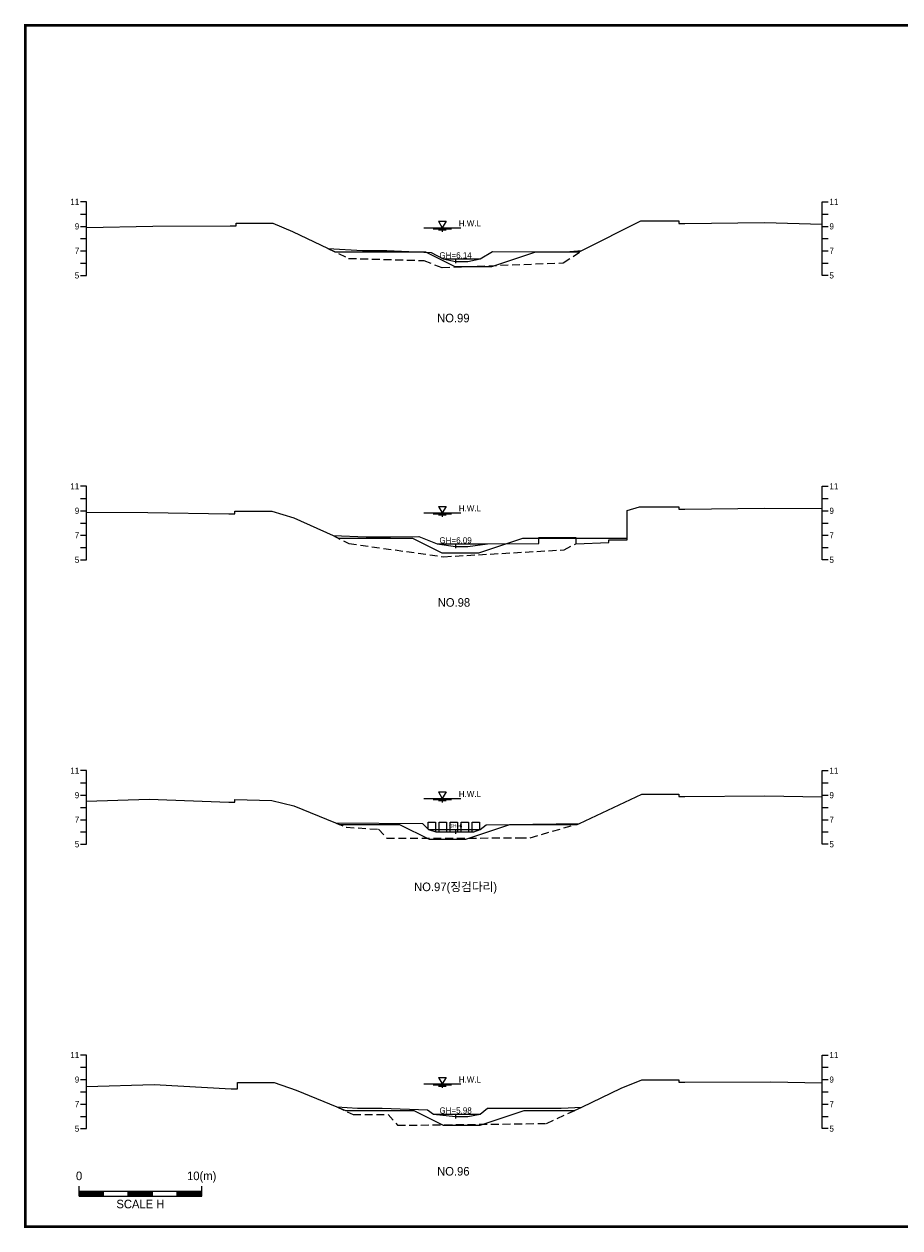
# Model space of a CAD drawing. Header units: metres. Extents: x 14497 to 21228, y -537 to 5153.
# Tile 37 of 40: x 17424 to 18138, y 4144 to 5126. Entities that reach past the tile are written whole.
import ezdxf
from ezdxf.enums import TextEntityAlignment as Align

# ---------------------------------------------------------------- set-up
doc = ezdxf.new("R2010")
doc.units = ezdxf.units.M
doc.linetypes.add('DASHED2', pattern=[9.525, 6.35, -3.175])
for name, color, linetype in [('96년횡단', 160, 'DASHED2'), ('BOX', 6, 'CONTINUOUS'), ('DT2', 7, 'CONTINUOUS'), ('SWL', 7, 'CONTINUOUS'), ('계획', 6, 'CONTINUOUS')]:
    doc.layers.add(name, color=color, linetype=linetype)
for name, color, linetype, lineweight in [('DT1', 3, 'CONTINUOUS', 0), ('GT1', 2, 'CONTINUOUS', 0), ('LT1', 4, 'CONTINUOUS', 0), ('ST1', 7, 'CONTINUOUS', 0)]:
    doc.layers.add(name, color=color, linetype=linetype, lineweight=lineweight)
doc.styles.get("Standard").update_dxf_attribs({"font": 'Gulim.ttf'})

# ---------------------------------------------------------------- blocks, each defined once
blk = doc.blocks.new('SWL')
at = {"layer": 'LT1'}
for p, q in [((-15, 0), (15, 0)), ((-3, 5.2), (3, 5.2)), ((-3, 5.2), (0, 0)), ((3, 5.2), (0, 0)), ((-7.5, -0.9), (7.5, -0.9)), ((-3, -1.8), (3, -1.8)), ((-0.38, -2.7), (0.38, -2.7))]:
    blk.add_line(p, q, dxfattribs=at)

msp = doc.modelspace()

# ---------------------------------------------------------------- linework, layer by layer
at = {"layer": '96년횡단'}
for points in [[(17671.86, 4942.98), (17688.73, 4934.83), (17750.02, 4933.11), (17764.96, 4927.38), (17863.88, 4931.23), (17879.02, 4941.2)], [(17676.02, 4708.7), (17688.9, 4702.28), (17766.3, 4691.49), (17864.48, 4697.12), (17874.02, 4702.1)], [(17678.02, 4474.4), (17686.93, 4470.8), (17713.09, 4469.26), (17719.94, 4461.81), (17827.56, 4462.17), (17836.89, 4462.23), (17877.02, 4474)], [(17679.02, 4242.7), (17692.46, 4236.63), (17721.13, 4236.64), (17728.69, 4227.71), (17850.18, 4229.19), (17879.02, 4242.6)]]:
    msp.add_lwpolyline(points, dxfattribs=at)
at = {"layer": 'BOX', "const_width": 2}
msp.add_lwpolyline([(17425, 4145), (18825, 4145), (18825, 5125), (17425, 5125)], close=True, dxfattribs=at)
at = {"layer": 'DT1'}
for p, q in [((17766.02, 4934.4), (17796.02, 4934.4)), ((17761.02, 4701.9), (17802.02, 4701.9)), ((17754.02, 4469), (17796.02, 4469)), ((17758.02, 4236.8), (17796.02, 4236.8))]:
    msp.add_line(p, q, dxfattribs=at)
for points in [[(17753.57, 4469.45), (17753.57, 4475), (17759.57, 4475), (17759.57, 4467.15)], [(17762.57, 4467), (17762.57, 4475), (17768.57, 4475), (17768.57, 4467)], [(17771.57, 4467), (17771.57, 4475), (17777.57, 4475), (17777.57, 4467)], [(17780.57, 4467), (17780.57, 4475), (17786.57, 4475), (17786.57, 4467)], [(17789.57, 4467), (17789.57, 4475), (17795.57, 4475), (17795.57, 4468.82)]]:
    msp.add_lwpolyline(points, dxfattribs=at)
at = {"layer": 'GT1'}
for points in [[(17475, 4959.95), (17529.02, 4961.2), (17592.02, 4961.5), (17597.02, 4961.5), (17597.02, 4963.5), (17627.02, 4963.5), (17643.02, 4956.9), (17672.02, 4942.9), (17700.02, 4941.4), (17720.02, 4941.4), (17756.02, 4939.7), (17766.02, 4934.4), (17776.02, 4932.4), (17786.02, 4932.4), (17796.02, 4934.4), (17806.02, 4940.6), (17846.02, 4940.2), (17866.02, 4940.2), (17879.02, 4941.2), (17927.02, 4965.4), (17946.02, 4965.4), (17958.02, 4965.4), (17958.02, 4963.4), (17963.02, 4963.4), (18028.02, 4964.1), (18075, 4962.85)], [(17776.02, 4933.9), (17776.02, 4930.9)], [(17776.02, 4933.9), (17776.02, 4930.9)], [(17475, 4727.97), (17525.02, 4727.7), (17591.02, 4726.6), (17596.02, 4726.6), (17596.02, 4728.6), (17626.02, 4728.6), (17644.02, 4723.1), (17676.02, 4708.7), (17703.02, 4707.8), (17723.02, 4707.8), (17746.02, 4708.1), (17761.02, 4701.9), (17776.02, 4699.9), (17786.02, 4699.9), (17802.02, 4701.9), (17844.02, 4702.2), (17844.02, 4707.2), (17874.02, 4707.2), (17874.02, 4702.1), (17901.02, 4703.2), (17901.02, 4705.2), (17916.02, 4705.2), (17916.02, 4707.2), (17916.02, 4729.2), (17926.02, 4732.2), (17946.02, 4732.2), (17958.02, 4732.2), (17958.02, 4730.2), (17963.02, 4730.2), (18028.02, 4731.1), (18075, 4730.83)], [(17776.02, 4701.4), (17776.02, 4698.4)], [(17475, 4492.24), (17526.02, 4493.8), (17591.02, 4491.4), (17596.02, 4491.4), (17596.02, 4493.4), (17626.02, 4492.6), (17644.02, 4488.4), (17678.02, 4474.4), (17749.02, 4474), (17754.02, 4469), (17760.02, 4467), (17776.02, 4467), (17791.02, 4467), (17796.02, 4469), (17801.02, 4472.7), (17877.02, 4474), (17928.02, 4497.8), (17946.02, 4497.8), (17958.02, 4497.8), (17958.02, 4495.8), (17963.02, 4495.8), (18028.02, 4496.4), (18075, 4495.52)], [(17776.02, 4468.5), (17776.02, 4465.5)], [(17776.02, 4468.5), (17776.02, 4465.5)], [(17475, 4259.35), (17530.02, 4261.1), (17593.02, 4257.5), (17598.02, 4257.5), (17598.02, 4262.5), (17628.02, 4262.5), (17646.02, 4256.4), (17679.02, 4242.7), (17696.02, 4241.7), (17716.02, 4241.7), (17753.02, 4240.3), (17758.02, 4236.8), (17776.02, 4234.8), (17786.02, 4234.8), (17796.02, 4236.8), (17802.02, 4241.7), (17842.02, 4241.6), (17862.02, 4241.6), (17879.02, 4242.6), (17911.02, 4258), (17928.02, 4264.8), (17946.02, 4264.8), (17958.02, 4264.8), (17958.02, 4262.8), (17963.02, 4262.8), (18033.02, 4263.1), (18075, 4262.23)], [(17776.02, 4236.3), (17776.02, 4233.3)], [(17776.02, 4236.3), (17776.02, 4233.3)]]:
    msp.add_lwpolyline(points, dxfattribs=at)
at = {"layer": 'ST1'}
for p, q in [((17475, 4981), (17470, 4981)), ((17475, 4921), (17475, 4981)), ((18075, 4921), (18075, 4981)), ((18075, 4981), (18080, 4981)), ((17470, 4971), (17475, 4971)), ((18075, 4971), (18080, 4971)), ((17470, 4961), (17475, 4961)), ((18075, 4961), (18080, 4961)), ((17470, 4951), (17475, 4951)), ((18075, 4951), (18080, 4951)), ((17470, 4941), (17475, 4941)), ((18075, 4941), (18080, 4941)), ((17470, 4931), (17475, 4931)), ((18075, 4931), (18080, 4931)), ((17470, 4921), (17475, 4921)), ((18080, 4921), (18075, 4921)), ((17475, 4749), (17470, 4749)), ((17475, 4689), (17475, 4749)), ((18075, 4689), (18075, 4749)), ((18075, 4749), (18080, 4749)), ((17470, 4739), (17475, 4739)), ((18075, 4739), (18080, 4739)), ((17470, 4729), (17475, 4729)), ((18075, 4729), (18080, 4729)), ((17470, 4719), (17475, 4719)), ((18075, 4719), (18080, 4719)), ((17470, 4709), (17475, 4709)), ((18075, 4709), (18080, 4709)), ((17470, 4699), (17475, 4699)), ((18075, 4699), (18080, 4699)), ((17470, 4689), (17475, 4689)), ((18080, 4689), (18075, 4689)), ((17475, 4517), (17470, 4517)), ((17475, 4457), (17475, 4517)), ((18075, 4457), (18075, 4517)), ((18075, 4517), (18080, 4517)), ((17470, 4507), (17475, 4507)), ((18075, 4507), (18080, 4507)), ((17470, 4497), (17475, 4497)), ((18075, 4497), (18080, 4497)), ((17470, 4487), (17475, 4487)), ((18075, 4487), (18080, 4487)), ((17470, 4477), (17475, 4477)), ((18075, 4477), (18080, 4477)), ((17470, 4467), (17475, 4467)), ((18075, 4467), (18080, 4467)), ((17470, 4457), (17475, 4457)), ((18080, 4457), (18075, 4457)), ((17475, 4285), (17470, 4285)), ((17475, 4225), (17475, 4285)), ((18075, 4225), (18075, 4285)), ((18075, 4285), (18080, 4285)), ((17470, 4275), (17475, 4275)), ((18075, 4275), (18080, 4275)), ((17470, 4265), (17475, 4265)), ((18075, 4265), (18080, 4265)), ((17470, 4255), (17475, 4255)), ((18075, 4255), (18080, 4255)), ((17470, 4245), (17475, 4245)), ((18075, 4245), (18080, 4245)), ((17470, 4235), (17475, 4235)), ((18075, 4235), (18080, 4235)), ((17470, 4225), (17475, 4225)), ((18080, 4225), (18075, 4225)), ((17468.89, 4170), (17468.89, 4178)), ((17468.89, 4174), (17568.89, 4174)), ((17488.89, 4170), (17488.89, 4174)), ((17508.89, 4170), (17508.89, 4174)), ((17528.89, 4170), (17528.89, 4174)), ((17548.89, 4170), (17548.89, 4174)), ((17568.89, 4170), (17568.89, 4178)), ((17468.89, 4173), (17488.89, 4173)), ((17468.89, 4172), (17488.89, 4172)), ((17468.89, 4171), (17488.89, 4171)), ((17468.89, 4170), (17568.89, 4170)), ((17508.89, 4173), (17528.89, 4173)), ((17508.89, 4172), (17528.89, 4172)), ((17508.89, 4171), (17528.89, 4171)), ((17548.89, 4173), (17568.89, 4173)), ((17548.89, 4172), (17568.89, 4172)), ((17548.89, 4171), (17568.89, 4171))]:
    msp.add_line(p, q, dxfattribs=at)
at = {"layer": '계획'}
for points in [[(17672.02, 4942.9), (17672.02, 4942.9), (17677.76, 4940.13), (17751.46, 4940.13), (17775.46, 4928.13), (17805.46, 4928.13), (17841.46, 4940.13), (17876.9, 4940.13), (17879.02, 4941.2)], [(17676.02, 4708.7), (17676.02, 4708.7), (17680.55, 4706.66), (17740.91, 4706.66), (17764.91, 4694.66), (17794.91, 4694.66), (17830.91, 4706.66), (17916.02, 4706.66)], [(17678.02, 4474.4), (17680.96, 4473.19), (17730.36, 4473.19), (17754.36, 4461.19), (17784.36, 4461.19), (17820.36, 4473.19), (17875.29, 4473.19), (17877.02, 4474)], [(17679.02, 4242.7), (17686.22, 4239.71), (17742.02, 4239.71), (17766.02, 4227.71), (17796.02, 4227.71), (17832.02, 4239.71), (17873.02, 4239.71), (17879.02, 4242.6)]]:
    msp.add_lwpolyline(points, dxfattribs=at)

# ---------------------------------------------------------------- block references
at = {"layer": 'SWL'}
for p in [(17765.2, 4959.9), (17765.2, 4727.4), (17765.2, 4494.4), (17765.2, 4261.5)]:
    msp.add_blockref('SWL', p, dxfattribs=at)

# ---------------------------------------------------------------- texts
at = {"layer": 'DT1'}
for s, p in [('11', (17469, 4981)), ('9', (17469, 4961)), ('7', (17469, 4941)), ('5', (17469, 4921)), ('11', (17469, 4749)), ('9', (17469, 4729)), ('7', (17469, 4709)), ('5', (17469, 4689)), ('11', (17469, 4517)), ('9', (17469, 4497)), ('7', (17469, 4477)), ('5', (17469, 4457)), ('11', (17469, 4285)), ('9', (17469, 4265)), ('7', (17469, 4245)), ('5', (17469, 4225))]:
    msp.add_text(s, height=5, dxfattribs=at).set_placement(p, align=Align.MIDDLE_RIGHT)
for s, p in [('11', (18081, 4981)), ('9', (18081, 4961)), ('7', (18081, 4941)), ('5', (18081, 4921)), ('11', (18081, 4749)), ('9', (18081, 4729)), ('7', (18081, 4709)), ('5', (18081, 4689)), ('11', (18081, 4517)), ('9', (18081, 4497)), ('7', (18081, 4477)), ('5', (18081, 4457)), ('11', (18081, 4285)), ('9', (18081, 4265)), ('7', (18081, 4245)), ('5', (18081, 4225))]:
    msp.add_text(s, height=5, dxfattribs=at).set_placement(p, align=Align.MIDDLE_LEFT)
for s, height, p in [('GH=6.14', 5, (17776.02, 4937.4)), ('GH=6.14', 5, (17776.02, 4937.4)), ('GH=6.09', 5, (17776.02, 4704.9)), ('GH=6', 3, (17776.02, 4472)), ('GH=6', 3, (17776.02, 4472)), ('GH=5.98', 5, (17776.02, 4239.8)), ('GH=5.98', 5, (17776.02, 4239.8))]:
    msp.add_text(s, height=height, dxfattribs=at).set_placement(p, align=Align.MIDDLE_CENTER)
for s, p in [('0', (17468.89, 4180.86)), ('10(m)', (17568.89, 4180.86))]:
    msp.add_text(s, height=7, dxfattribs=at).set_placement(p, align=Align.BOTTOM_CENTER)
msp.add_text('SCALE H', height=7, dxfattribs=at).set_placement((17518.89, 4167), align=Align.TOP_CENTER)
at = {"layer": 'DT2'}
for s, p in [('NO.99', (17774.17, 4886.22)), ('NO.98', (17774.67, 4654.22)), ('NO.97(징검다리)', (17776.02, 4422.22)), ('NO.96', (17774.17, 4190.22))]:
    msp.add_text(s, height=7, dxfattribs=at).set_placement(p, align=Align.MIDDLE_CENTER)
at = {"layer": 'LT1'}
for p in [(17787.7, 4963.48), (17787.7, 4730.98), (17787.7, 4497.98), (17787.7, 4265.08)]:
    msp.add_text('H.W.L', height=5, dxfattribs=at).set_placement(p, align=Align.MIDDLE_CENTER)

doc.saveas('drawing.dxf')
